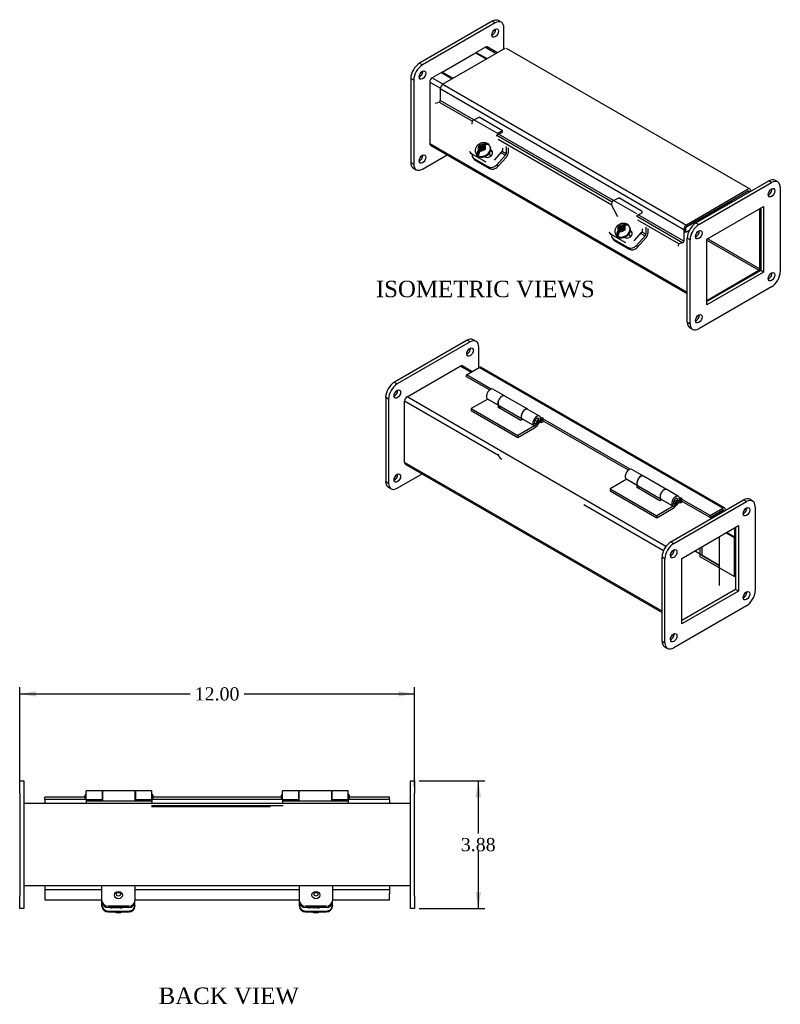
# Model space of a CAD drawing. Header units: inches. Extents: x 2.4 to 76.8, y 4.3 to 51.3.
# Tile 4 of 4: x 53.6 to 76.8, y 21.4 to 51.3. Entities that reach past the tile are written whole.
import ezdxf
from ezdxf.enums import TextEntityAlignment as Align

# ---------------------------------------------------------------- set-up
doc = ezdxf.new("R2010")
doc.units = ezdxf.units.IN
doc.header["$MEASUREMENT"] = 0
for name, color, linetype in [('COM40176', 7, 'CONTINUOUS'), ('COM49072', 7, 'CONTINUOUS'), ('COM49079', 7, 'CONTINUOUS'), ('COM50001', 7, 'CONTINUOUS'), ('COM52631', 7, 'CONTINUOUS'), ('COM71024', 7, 'CONTINUOUS'), ('DEFAULT', 7, 'CONTINUOUS'), ('GSK11095', 7, 'CONTINUOUS'), ('HNG11000', 7, 'CONTINUOUS'), ('QLB30098', 7, 'CONTINUOUS'), ('SCS19419', 7, 'CONTINUOUS')]:
    doc.layers.add(name, color=color, linetype=linetype)
doc.styles.add('SEACAD_TIMES_NEW_ROMAN', font='times.ttf')

# ---------------------------------------------------------------- blocks, each defined once
blk = doc.blocks.new('GDIMGGROUP2')
at = {"layer": 'DEFAULT', "linetype": 'Continuous'}
for points in [[(54.147, 30.864), (53.647, 30.781), (54.147, 30.697)], [(65.147, 30.864), (65.147, 30.697), (65.647, 30.781)]]:
    blk.add_hatch(color=136, dxfattribs=at).paths.add_polyline_path(points)
at = {"layer": 'DEFAULT', "color": 136, "linetype": 'Continuous'}
for p, q in [((53.647, 27.968), (53.647, 30.981)), ((65.647, 27.967), (65.647, 30.981)), ((53.647, 30.781), (58.824, 30.781)), ((60.469, 30.781), (65.647, 30.781))]:
    blk.add_line(p, q, dxfattribs=at)
at = {"layer": 'DEFAULT', "color": 136, "linetype": 'Continuous', "style": 'SEACAD_TIMES_NEW_ROMAN'}
blk.add_text('12.00', height=0.4, dxfattribs=at).set_placement((58.964, 30.981), align=Align.TOP_LEFT)
blk = doc.blocks.new('GDIMGGROUP3')
at = {"layer": 'DEFAULT', "linetype": 'Continuous'}
for points in [[(67.663, 27.642), (67.579, 28.142), (67.496, 27.642)], [(67.663, 24.767), (67.496, 24.767), (67.579, 24.267)]]:
    blk.add_hatch(color=136, dxfattribs=at).paths.add_polyline_path(points)
at = {"layer": 'DEFAULT', "color": 136, "linetype": 'Continuous'}
for p, q in [((65.784, 28.142), (67.779, 28.142)), ((67.579, 28.142), (67.579, 26.545)), ((67.579, 26.005), (67.579, 24.267)), ((65.784, 24.267), (67.779, 24.267))]:
    blk.add_line(p, q, dxfattribs=at)
at = {"layer": 'DEFAULT', "color": 136, "linetype": 'Continuous', "style": 'SEACAD_TIMES_NEW_ROMAN'}
blk.add_text('3.88', height=0.4, dxfattribs=at).set_placement((67.049, 26.405), align=Align.TOP_LEFT)

msp = doc.modelspace()

# ---------------------------------------------------------------- linework, layer by layer
at = {"layer": 'COM40176', "color": 7, "linetype": 'Continuous'}
for p, q in [((67.448, 48.214), (67.607, 48.29)), ((68.155, 47.806), (67.448, 48.214)), ((68.315, 47.882), (67.607, 48.29)), ((68.155, 47.806), (68.315, 47.882)), ((68.311, 47.834), (68.315, 47.882)), ((68.152, 47.758), (68.311, 47.834)), ((67.311, 47.264), (67.328, 47.232)), ((67.988, 47.254), (67.953, 47.274)), ((67.971, 47.286), (67.957, 47.294)), ((67.988, 47.254), (67.971, 47.286)), ((67.357, 47.217), (67.374, 47.185)), ((67.815, 46.93), (67.374, 47.185)), ((67.773, 47.096), (67.791, 47.085)), ((68.068, 46.988), (68.293, 47.239)), ((71.691, 45.765), (71.85, 45.841)), ((72.398, 45.357), (71.691, 45.765)), ((72.557, 45.433), (71.85, 45.841)), ((71.822, 45.267), (71.63, 45.63)), ((72.394, 45.308), (72.554, 45.384)), ((72.554, 45.384), (72.557, 45.433)), ((71.553, 44.815), (71.57, 44.782)), ((71.599, 44.768), (71.616, 44.735)), ((72.058, 44.481), (71.616, 44.735)), ((72.015, 44.647), (72.034, 44.636)), ((72.231, 44.804), (72.196, 44.825)), ((72.214, 44.837), (72.2, 44.845)), ((72.231, 44.804), (72.214, 44.837)), ((72.311, 44.538), (72.536, 44.789)), ((56.147, 24.356), (56.147, 24.462)), ((56.147, 24.332), (56.147, 24.356)), ((56.724, 24.285), (56.443, 24.285)), ((57.147, 24.356), (57.147, 24.462)), ((57.147, 24.356), (57.147, 24.332)), ((62.147, 24.356), (62.147, 24.462)), ((62.147, 24.332), (62.147, 24.356)), ((62.724, 24.285), (62.443, 24.285)), ((63.147, 24.356), (63.147, 24.462)), ((63.147, 24.356), (63.147, 24.332)), ((56.335, 24.186), (56.959, 24.186)), ((56.335, 24.162), (56.959, 24.162)), ((62.335, 24.186), (62.959, 24.186)), ((62.335, 24.162), (62.959, 24.162))]:
    msp.add_line(p, q, dxfattribs=at)
for centre, major_axis, ratio, start_param, end_param in [((67.443, 48.141), (-0.043, -0.0745), 0.57735, 3.839724, 5.934119), ((68.15, 47.733), (-0.0145, -0.0251), 0.57735, 3.839724, 5.934119), ((67.881, 47.186), (-0.124, -0.065), 0.767256, 0.450514, 3.592107), ((67.898, 47.153), (-0.124, -0.065), 0.767256, 3.311973, 3.592107), ((68.268, 47.288), (-0.043, -0.0745), 0.57735, 1.22173, 2.792527), ((67.494, 47.319), (0.166, 0.088), 0.767256, 3.141593, 3.592107), ((71.686, 45.692), (-0.043, -0.0745), 0.57735, 3.839724, 5.934119), ((72.51, 44.838), (-0.043, -0.0745), 0.57735, 1.22173, 2.792527), ((71.737, 44.87), (0.166, 0.088), 0.767256, 3.141593, 3.592107), ((72.124, 44.736), (-0.124, -0.065), 0.767256, 0.450514, 3.592107), ((72.141, 44.704), (-0.124, -0.065), 0.767256, 3.311973, 3.592107), ((56.335, 24.356), (-0.188, 0), 0.906308, 0, 1.570796), ((56.335, 24.332), (0.188, 0), 0.906308, 3.141593, 4.712389), ((56.443, 24.413), (0.141, 0), 0.906308, 4.393647, 4.712389), ((56.724, 24.413), (-0.141, 0), 0.906308, 1.570796, 1.889538), ((56.959, 24.356), (-0.188, 0), 0.906308, 1.570796, 3.141593), ((56.959, 24.332), (0.188, 0), 0.906308, 4.712389, 6.283185), ((62.335, 24.356), (-0.188, 0), 0.906308, 0, 1.570796), ((62.335, 24.332), (0.188, 0), 0.906308, 3.141593, 4.712389), ((62.443, 24.413), (0.141, 0), 0.906308, 4.393647, 4.712389), ((62.724, 24.413), (-0.141, 0), 0.906308, 1.570796, 1.889538), ((62.959, 24.356), (-0.188, 0), 0.906308, 1.570796, 3.141593), ((62.959, 24.332), (0.188, 0), 0.906308, 4.712389, 6.283185)]:
    msp.add_ellipse(centre, major_axis=major_axis, ratio=ratio, start_param=start_param, end_param=end_param, dxfattribs=at)
at = {"layer": 'COM49072', "color": 7, "linetype": 'Continuous'}
for p, q in [((67.797, 50.422), (67.519, 50.262)), ((67.519, 50.262), (67.851, 50.071)), ((67.519, 50.236), (67.519, 50.262)), ((67.797, 50.422), (68.128, 50.231)), ((68.16, 50.249), (67.851, 50.428)), ((66.459, 49.65), (66.182, 49.49)), ((66.459, 49.65), (66.79, 49.458)), ((66.105, 49.357), (66.105, 47.493)), ((66.105, 49.357), (66.427, 49.172)), ((66.182, 49.49), (66.513, 49.298)), ((66.105, 47.493), (73.928, 42.976)), ((66.128, 47.443), (73.928, 42.94)), ((76.131, 43.687), (76.131, 45.512)), ((73.946, 44.831), (73.971, 44.816)), ((74.184, 44.693), (74.214, 44.676)), ((74.261, 44.825), (74.29, 44.808)), ((74.525, 44.555), (76.105, 43.643)), ((74.55, 44.599), (76.131, 43.687)), ((74.525, 42.73), (76.105, 43.643)), ((65.417, 39.802), (67.032, 40.734)), ((67.353, 40.549), (67.032, 40.734)), ((67.385, 40.567), (67.086, 40.74)), ((73.283, 35.26), (65.417, 39.802)), ((65.341, 37.805), (65.341, 39.67)), ((68.192, 38.024), (65.341, 39.67)), ((73.164, 33.288), (65.341, 37.805)), ((65.363, 37.755), (73.164, 33.252)), ((73.207, 35.128), (70.79, 36.523)), ((74.855, 36.218), (74.806, 36.246)), ((75.366, 35.544), (75.124, 35.684)), ((75.366, 35.824), (75.366, 35.544)), ((75.366, 35.544), (75.395, 35.561)), ((73.45, 34.988), (73.42, 35.005)), ((73.526, 35.12), (73.496, 35.137)), ((75.395, 34.361), (75.395, 34.361)), ((65.522, 27.455), (53.772, 27.455)), ((65.522, 24.955), (53.772, 24.955))]:
    msp.add_line(p, q, dxfattribs=at)
for centre, major_axis, start_param, end_param in [((67.797, 50.334), (-0.054, -0.0935), 3.141593, 3.926991), ((66.182, 49.402), (0.054, 0.0935), 0.785398, 2.356194), ((66.182, 47.537), (0.054, 0.0935), 2.356194, 3.141593), ((76.105, 43.672), (-0.018, -0.0312), 0.785398, 2.356194), ((67.032, 40.646), (-0.054, -0.0935), 3.141593, 3.926991), ((65.417, 39.714), (-0.054, -0.0935), 3.926991, 5.497787), ((65.417, 37.849), (0.054, 0.0935), 2.356194, 3.141593)]:
    msp.add_ellipse(centre, major_axis=major_axis, ratio=0.57735, start_param=start_param, end_param=end_param, dxfattribs=at)
at = {"layer": 'COM49079', "color": 7, "linetype": 'Continuous'}
for p, q in [((68.382, 50.377), (66.502, 49.292)), ((75.838, 46.109), (68.436, 50.383)), ((66.426, 49.16), (66.426, 48.801)), ((66.426, 49.16), (73.828, 44.886)), ((66.502, 49.292), (73.904, 45.018)), ((66.271, 48.718), (66.394, 48.754)), ((66.394, 48.754), (67.403, 48.171)), ((67.445, 48.213), (66.426, 48.801)), ((68.139, 47.747), (71.646, 45.722)), ((71.635, 45.622), (68.183, 47.615)), ((71.687, 45.763), (68.196, 47.779)), ((75.784, 46.104), (73.904, 45.018)), ((75.784, 46.045), (73.904, 44.96)), ((75.784, 46.045), (75.81, 46.03)), ((75.861, 46.045), (75.861, 46.06)), ((75.81, 46.016), (75.81, 46.03)), ((72.382, 45.297), (73.796, 44.48)), ((73.673, 44.445), (72.425, 45.165)), ((73.828, 44.527), (72.438, 45.329)), ((73.828, 44.886), (73.828, 44.527)), ((73.879, 44.916), (73.879, 44.792)), ((73.661, 44.381), (73.673, 44.445)), ((73.796, 44.48), (73.673, 44.445)), ((67.22, 40.472), (67.607, 40.696)), ((75.009, 36.422), (67.607, 40.696)), ((75.063, 36.428), (67.661, 40.701)), ((67.22, 40.413), (67.22, 40.472)), ((67.973, 40.037), (67.22, 40.472)), ((67.92, 40.009), (67.22, 40.413)), ((69.497, 39.158), (69.471, 39.172)), ((69.497, 39.099), (69.473, 39.112)), ((69.497, 39.158), (69.497, 39.099)), ((69.539, 39.074), (69.539, 39.133)), ((72.193, 37.601), (69.539, 39.133)), ((72.14, 37.573), (69.539, 39.074)), ((73.717, 36.721), (73.691, 36.736)), ((73.717, 36.662), (73.693, 36.676)), ((73.717, 36.721), (73.717, 36.662)), ((74.622, 36.199), (73.759, 36.697)), ((73.759, 36.638), (73.759, 36.697)), ((74.622, 36.14), (73.759, 36.638)), ((74.622, 36.199), (75.009, 36.422)), ((74.622, 36.14), (75.009, 36.364)), ((74.622, 36.14), (74.622, 36.199)), ((75.035, 36.349), (75.035, 36.322)), ((75.086, 36.378), (75.086, 36.351)), ((54.413, 27.571), (54.413, 27.643)), ((55.633, 27.643), (54.413, 27.643)), ((55.633, 27.571), (54.413, 27.571)), ((55.638, 27.643), (55.633, 27.643)), ((55.633, 27.643), (55.633, 27.571)), ((55.663, 27.571), (55.633, 27.571)), ((57.693, 27.571), (57.663, 27.571)), ((57.693, 27.643), (57.688, 27.643)), ((57.693, 27.571), (57.693, 27.643)), ((61.601, 27.643), (57.693, 27.643)), ((61.601, 27.571), (57.693, 27.571)), ((61.606, 27.643), (61.601, 27.643)), ((61.601, 27.643), (61.601, 27.571)), ((61.631, 27.571), (61.601, 27.571)), ((63.661, 27.571), (63.631, 27.571)), ((63.661, 27.643), (63.656, 27.643)), ((64.881, 27.643), (63.661, 27.643)), ((63.661, 27.571), (63.661, 27.643)), ((64.881, 27.571), (63.661, 27.571)), ((64.881, 27.571), (64.881, 27.643)), ((54.413, 24.84), (56.147, 24.84)), ((54.413, 24.84), (54.413, 24.706)), ((57.147, 24.84), (62.147, 24.84)), ((63.147, 24.84), (64.881, 24.84)), ((64.881, 24.84), (64.881, 24.706)), ((54.413, 24.706), (54.413, 24.532)), ((54.413, 24.532), (56.147, 24.532)), ((57.147, 24.532), (62.147, 24.532)), ((63.147, 24.532), (64.881, 24.532)), ((64.881, 24.532), (64.881, 24.706))]:
    msp.add_line(p, q, dxfattribs=at)
for centre, major_axis, start_param, end_param in [((66.502, 49.204), (0.054, 0.0935), 0.785398, 2.356194), ((66.4, 48.786), (0.018, 0.0312), 3.682645, 5.497787), ((75.784, 46.016), (-0.018, -0.0312), 2.356194, 3.926991), ((75.784, 46.016), (-0.054, -0.0935), 2.356194, 3.141593), ((73.904, 44.93), (0.054, 0.0935), 0.785398, 2.356194), ((73.904, 44.93), (0.018, 0.0312), 0.785398, 2.356194), ((73.802, 44.512), (0.018, 0.0312), 3.682645, 5.497787), ((67.607, 40.608), (-0.054, -0.0935), 3.141593, 3.926991), ((69.518, 39.145), (-0.03, 0), 2.356194, 5.497787), ((69.518, 39.087), (-0.03, 0), 3.926991, 5.497787), ((73.738, 36.709), (-0.03, 0), 2.356194, 5.497787), ((73.738, 36.65), (-0.03, 0), 3.926991, 5.497787), ((75.009, 36.334), (-0.054, -0.0935), 2.356194, 3.926991), ((75.009, 36.334), (-0.018, -0.0312), 2.356194, 3.926991)]:
    msp.add_ellipse(centre, major_axis=major_axis, ratio=0.57735, start_param=start_param, end_param=end_param, dxfattribs=at)
at = {"layer": 'COM50001', "color": 7, "linetype": 'Continuous'}
for p, q in [((66.481, 49.663), (67.497, 50.249)), ((67.497, 50.249), (67.829, 50.058)), ((66.813, 49.471), (66.481, 49.663)), ((66.481, 49.663), (66.481, 49.637)), ((75.366, 35.518), (75.101, 35.671)), ((75.395, 35.535), (75.366, 35.518)), ((75.366, 34.345), (75.366, 35.518)), ((75.395, 35.56), (75.395, 35.56)), ((74.306, 35.211), (74.306, 34.957)), ((74.306, 34.957), (75.366, 34.345)), ((75.395, 34.362), (75.366, 34.345))]:
    msp.add_line(p, q, dxfattribs=at)
at = {"layer": 'COM52631', "color": 7, "linetype": 'Continuous'}
for p, q in [((68.424, 47.185), (68.305, 47.254)), ((68.424, 47.404), (68.424, 47.185)), ((68.492, 47.365), (68.492, 47.224)), ((67.403, 47.09), (67.431, 47.036)), ((67.448, 47.043), (67.89, 46.788)), ((67.448, 47.043), (67.477, 46.989)), ((67.477, 46.989), (67.918, 46.734)), ((68.143, 46.846), (68.405, 47.138)), ((68.171, 46.792), (68.433, 47.084)), ((68.272, 47.215), (68.405, 47.138)), ((67.89, 46.788), (67.918, 46.734)), ((68.143, 46.846), (68.171, 46.792)), ((72.667, 44.954), (72.667, 44.736)), ((72.734, 44.916), (72.734, 44.774)), ((71.645, 44.64), (71.674, 44.587)), ((71.691, 44.594), (72.132, 44.339)), ((71.691, 44.594), (71.719, 44.54)), ((72.386, 44.397), (72.648, 44.689)), ((72.414, 44.343), (72.676, 44.635)), ((72.514, 44.766), (72.648, 44.689)), ((72.667, 44.736), (72.548, 44.805)), ((71.719, 44.54), (72.161, 44.285)), ((72.132, 44.339), (72.161, 44.285)), ((72.386, 44.397), (72.414, 44.343)), ((56.147, 24.873), (56.147, 24.955)), ((56.147, 24.502), (56.147, 24.873)), ((57.147, 24.955), (57.147, 24.873)), ((57.147, 24.873), (57.147, 24.502)), ((62.147, 24.873), (62.147, 24.955)), ((62.147, 24.502), (62.147, 24.873)), ((63.147, 24.955), (63.147, 24.873)), ((63.147, 24.873), (63.147, 24.502)), ((56.147, 24.462), (56.147, 24.502)), ((56.959, 24.332), (56.335, 24.332)), ((56.959, 24.292), (56.335, 24.292)), ((57.147, 24.462), (57.147, 24.502)), ((62.147, 24.462), (62.147, 24.502)), ((62.959, 24.332), (62.335, 24.332)), ((62.959, 24.292), (62.335, 24.292)), ((63.147, 24.462), (63.147, 24.502))]:
    msp.add_line(p, q, dxfattribs=at)
for centre, major_axis, ratio, start_param, end_param in [((67.569, 47.178), (0.166, 0.088), 0.767256, 2.563482, 3.592107), ((67.597, 47.124), (0.166, 0.088), 0.767256, 3.141593, 3.592107), ((68.391, 47.165), (-0.024, -0.0416), 0.57735, 1.22173, 2.356194), ((68.391, 47.165), (-0.071, -0.124), 0.57735, 1.22173, 2.356194), ((68.01, 46.923), (-0.166, -0.088), 0.767256, 0.450514, 2.021311), ((68.038, 46.869), (-0.166, -0.088), 0.767256, 0.450514, 2.021311), ((71.811, 44.728), (0.166, 0.088), 0.767256, 2.563482, 3.592107), ((71.84, 44.674), (0.166, 0.088), 0.767256, 3.141593, 3.592107), ((72.633, 44.716), (-0.024, -0.0416), 0.57735, 1.22173, 2.356194), ((72.633, 44.716), (-0.072, -0.124), 0.57735, 1.22173, 2.356194), ((72.253, 44.473), (-0.166, -0.088), 0.767256, 0.450514, 2.021311), ((72.281, 44.419), (-0.166, -0.088), 0.767256, 0.450514, 2.021311), ((56.335, 24.502), (0.188, 0), 0.906308, 3.141593, 4.712389), ((56.335, 24.462), (0.188, 0), 0.906308, 3.141593, 4.712389), ((56.959, 24.502), (0.188, 0), 0.906308, 4.712389, 6.283185), ((56.959, 24.462), (0.188, 0), 0.906308, 4.712389, 6.283185), ((62.335, 24.502), (0.188, 0), 0.906308, 3.141593, 4.712389), ((62.335, 24.462), (0.188, 0), 0.906308, 3.141593, 4.712389), ((62.959, 24.502), (0.188, 0), 0.906308, 4.712389, 6.283185), ((62.959, 24.462), (0.188, 0), 0.906308, 4.712389, 6.283185)]:
    msp.add_ellipse(centre, major_axis=major_axis, ratio=ratio, start_param=start_param, end_param=end_param, dxfattribs=at)
at = {"layer": 'COM71024', "color": 7, "linetype": 'Continuous'}
for p, q in [((68.005, 51.206), (65.795, 49.931)), ((68.094, 51.155), (65.884, 49.88)), ((68.094, 51.155), (68.005, 51.206)), ((68.281, 51.174), (68.193, 51.225)), ((68.359, 50.364), (68.359, 51.002)), ((67.519, 50.237), (67.519, 50.237)), ((67.85, 50.428), (67.85, 50.428)), ((67.85, 50.428), (67.85, 50.428)), ((65.795, 49.931), (65.884, 49.88)), ((66.481, 49.637), (66.481, 49.637)), ((65.53, 49.471), (65.53, 46.92)), ((65.619, 49.42), (65.53, 49.471)), ((65.619, 49.42), (65.619, 46.869)), ((66.128, 49.433), (66.127, 49.433)), ((66.127, 49.433), (66.127, 49.432)), ((66.127, 47.443), (66.127, 47.443)), ((66.127, 47.443), (66.127, 47.443)), ((65.884, 46.716), (66.636, 47.15)), ((65.53, 46.92), (65.619, 46.869)), ((65.608, 46.748), (65.696, 46.697)), ((74.193, 45.082), (76.403, 46.358)), ((76.491, 46.307), (76.403, 46.358)), ((76.679, 46.326), (76.59, 46.377)), ((74.281, 45.031), (76.491, 46.307)), ((76.756, 46.154), (76.756, 43.602)), ((74.525, 44.585), (76.248, 45.58)), ((76.16, 45.528), (76.16, 43.641)), ((76.248, 45.58), (76.248, 43.59)), ((74.193, 45.082), (74.281, 45.031)), ((73.928, 42.071), (73.928, 44.623)), ((74.016, 44.572), (73.928, 44.623)), ((74.016, 42.02), (74.016, 44.572)), ((74.525, 42.595), (74.525, 44.585)), ((76.16, 43.641), (74.525, 42.697)), ((76.248, 43.59), (74.525, 42.595)), ((76.248, 43.59), (76.16, 43.641)), ((76.491, 43.143), (74.281, 41.867)), ((73.928, 42.071), (74.016, 42.02)), ((74.006, 41.9), (74.094, 41.849)), ((67.241, 41.519), (65.031, 40.243)), ((67.329, 41.467), (65.12, 40.192)), ((67.329, 41.467), (67.241, 41.519)), ((67.517, 41.486), (67.428, 41.537)), ((67.594, 40.689), (67.594, 41.314)), ((67.086, 40.74), (67.086, 40.74)), ((67.086, 40.74), (67.086, 40.74)), ((65.031, 40.243), (65.12, 40.192)), ((64.766, 39.783), (64.766, 37.232)), ((64.854, 39.732), (64.766, 39.783)), ((64.854, 39.732), (64.854, 37.181)), ((65.364, 39.746), (65.363, 39.745)), ((65.363, 39.745), (65.363, 39.744)), ((65.363, 37.755), (65.363, 37.755)), ((65.363, 37.755), (65.363, 37.755)), ((65.12, 37.028), (65.871, 37.462)), ((64.766, 37.232), (64.854, 37.181)), ((64.844, 37.06), (64.932, 37.009)), ((73.429, 35.394), (75.639, 36.67)), ((73.517, 35.343), (75.727, 36.619)), ((75.727, 36.619), (75.639, 36.67)), ((75.914, 36.638), (75.826, 36.689)), ((75.992, 36.466), (75.992, 33.914)), ((73.76, 34.897), (75.484, 35.892)), ((75.484, 35.892), (75.484, 33.902)), ((75.395, 35.841), (75.395, 33.953)), ((73.429, 35.394), (73.517, 35.343)), ((73.164, 32.384), (73.164, 34.935)), ((73.252, 34.884), (73.164, 34.935)), ((73.252, 32.333), (73.252, 34.884)), ((73.76, 32.907), (73.76, 34.897)), ((75.395, 33.953), (73.76, 33.009)), ((75.484, 33.902), (73.76, 32.907)), ((75.484, 33.902), (75.395, 33.953)), ((75.727, 33.455), (73.517, 32.179)), ((73.164, 32.384), (73.252, 32.333)), ((73.241, 32.212), (73.33, 32.161)), ((53.647, 27.768), (53.647, 28.143)), ((53.647, 28.143), (53.772, 28.143)), ((53.772, 28.143), (53.772, 27.768)), ((65.522, 27.767), (65.522, 28.142)), ((65.522, 28.142), (65.647, 28.142)), ((65.647, 28.142), (65.647, 27.767)), ((53.647, 27.768), (53.647, 24.643)), ((53.772, 27.768), (53.772, 24.643)), ((65.522, 24.642), (65.522, 27.767)), ((65.647, 24.642), (65.647, 27.767)), ((53.647, 24.268), (53.647, 24.643)), ((53.772, 24.643), (53.772, 24.268)), ((65.522, 24.267), (65.522, 24.642)), ((65.647, 24.642), (65.647, 24.267)), ((53.772, 24.268), (53.647, 24.268)), ((65.647, 24.267), (65.522, 24.267))]:
    msp.add_line(p, q, dxfattribs=at)
for centre, major_axis, start_param, end_param in [((68.005, 50.9), (-0.188, -0.325), 3.141593, 3.926991), ((68.094, 50.849), (-0.187, -0.325), 2.356194, 3.926991), ((68.005, 50.9), (-0.07, -0.122), 0.680393, 2.4612), ((65.795, 49.624), (-0.187, -0.325), 3.926991, 5.497787), ((65.884, 49.573), (0.188, 0.325), 0.785398, 2.356194), ((65.795, 49.624), (-0.07, -0.122), 0.680393, 2.4612), ((65.795, 47.073), (-0.07, -0.122), 0.680393, 2.4612), ((65.795, 47.073), (0.188, 0.325), 2.356194, 3.141593), ((65.884, 47.022), (0.188, 0.325), 2.356194, 3.926991), ((76.403, 46.052), (-0.188, -0.325), 3.141593, 3.926991), ((76.491, 46.001), (-0.188, -0.325), 2.356194, 3.926991), ((76.403, 46.052), (0.07, 0.122), 3.821986, 5.602792), ((74.193, 44.776), (-0.187, -0.325), 3.926991, 5.497787), ((74.281, 44.725), (0.187, 0.325), 0.785398, 2.356194), ((74.193, 44.776), (0.07, 0.122), 3.821986, 5.602792), ((76.403, 43.5), (0.07, 0.122), 3.821986, 5.602792), ((76.491, 43.449), (-0.188, -0.325), 0.785398, 2.356194), ((74.193, 42.225), (0.07, 0.122), 3.821986, 5.602792), ((74.193, 42.225), (0.187, 0.325), 2.356194, 3.141593), ((74.281, 42.174), (0.187, 0.325), 2.356194, 3.926991), ((67.241, 41.212), (-0.188, -0.325), 3.141593, 3.926991), ((67.241, 41.212), (0.07, 0.122), 3.821986, 5.602792), ((67.329, 41.161), (-0.188, -0.325), 2.356194, 3.926991), ((65.031, 39.937), (-0.188, -0.325), 3.926991, 5.497787), ((65.12, 39.886), (0.187, 0.325), 0.785398, 2.356194), ((65.031, 39.937), (0.07, 0.122), 3.821986, 5.602792), ((65.031, 37.385), (0.07, 0.122), 3.821986, 5.602792), ((65.031, 37.385), (0.188, 0.325), 2.356194, 3.141593), ((65.12, 37.334), (0.188, 0.325), 2.356194, 3.926991), ((75.639, 36.364), (-0.188, -0.325), 3.141593, 3.926991), ((75.727, 36.313), (-0.187, -0.325), 2.356194, 3.926991), ((75.639, 36.364), (-0.07, -0.122), 0.680393, 2.4612), ((73.429, 35.088), (-0.187, -0.325), 3.926991, 5.497787), ((73.517, 35.037), (0.187, 0.325), 0.785398, 2.356194), ((73.429, 35.088), (-0.07, -0.122), 0.680393, 2.4612), ((75.639, 33.812), (-0.07, -0.122), 0.680393, 2.4612), ((75.727, 33.761), (-0.188, -0.325), 0.785398, 2.356194), ((73.429, 32.537), (-0.07, -0.122), 0.680393, 2.4612), ((73.429, 32.537), (0.188, 0.325), 2.356194, 3.141593), ((73.517, 32.486), (0.187, 0.325), 2.356194, 3.926991)]:
    msp.add_ellipse(centre, major_axis=major_axis, ratio=0.57735, start_param=start_param, end_param=end_param, dxfattribs=at)
for centre, major_axis in [((68.094, 50.849), (-0.07, -0.122)), ((65.884, 49.573), (-0.07, -0.122)), ((65.884, 47.022), (-0.07, -0.122)), ((76.491, 46.001), (0.07, 0.122)), ((74.281, 44.725), (0.07, 0.122)), ((76.491, 43.449), (0.07, 0.122)), ((74.281, 42.174), (0.07, 0.122)), ((67.329, 41.161), (0.07, 0.122)), ((65.12, 39.886), (0.07, 0.122)), ((65.12, 37.334), (0.07, 0.122)), ((75.727, 36.313), (-0.07, -0.122)), ((73.517, 35.037), (-0.07, -0.122)), ((75.727, 33.761), (-0.07, -0.122)), ((73.517, 32.486), (-0.07, -0.122))]:
    msp.add_ellipse(centre, major_axis=major_axis, ratio=0.57735, dxfattribs=at)
at = {"layer": 'GSK11095', "color": 7, "linetype": 'Continuous'}
for p, q in [((75.279, 45.753), (74.409, 45.251)), ((75.279, 45.753), (75.279, 45.709)), ((73.879, 44.945), (74.409, 45.251)), ((74.409, 45.251), (74.409, 45.251)), ((74.409, 45.251), (74.409, 45.207)), ((74.409, 45.251), (74.409, 45.251)), ((73.879, 44.792), (73.879, 44.945)), ((73.99, 44.856), (73.879, 44.792)), ((73.879, 44.792), (73.879, 44.792)), ((73.879, 44.792), (73.879, 44.792)), ((75.009, 36.364), (74.902, 36.302)), ((74.902, 36.302), (74.902, 36.245)), ((74.902, 35.556), (74.902, 34.684)), ((74.902, 34.684), (74.147, 35.12)), ((74.306, 35.182), (74.28, 35.197)), ((74.372, 35.25), (74.372, 34.99)), ((74.372, 34.99), (74.902, 34.684)), ((74.902, 34.684), (74.902, 34.072)), ((74.902, 34.684), (74.902, 34.684)), ((54.413, 27.571), (54.413, 27.571)), ((54.413, 27.571), (54.413, 27.455)), ((64.881, 27.571), (64.881, 27.455)), ((54.413, 24.955), (54.413, 24.84)), ((54.413, 24.84), (54.413, 24.84)), ((54.413, 24.84), (54.413, 24.84)), ((64.881, 24.955), (64.881, 24.84))]:
    msp.add_line(p, q, dxfattribs=at)
at = {"layer": 'HNG11000', "color": 7, "linetype": 'Continuous'}
for p, q in [((68.38, 39.828), (68.026, 40.032)), ((69.083, 39.422), (68.383, 39.826)), ((67.869, 39.735), (67.367, 39.445)), ((67.841, 39.755), (68.194, 39.55)), ((67.869, 39.735), (68.205, 39.54)), ((68.221, 39.53), (68.17, 39.5)), ((68.17, 39.5), (68.877, 39.092)), ((68.194, 39.55), (68.195, 39.552)), ((68.214, 39.534), (68.914, 39.13)), ((67.367, 39.445), (67.367, 39.384)), ((67.367, 39.445), (68.782, 38.628)), ((67.367, 39.384), (68.782, 38.567)), ((69.44, 39.216), (69.087, 39.42)), ((69.283, 38.918), (68.782, 38.628)), ((68.877, 39.092), (68.93, 39.122)), ((68.901, 39.142), (69.255, 38.938)), ((68.93, 39.122), (69.283, 38.918)), ((69.255, 38.938), (69.3, 38.997)), ((69.489, 39.009), (69.447, 39.033)), ((69.489, 39.07), (69.467, 39.083)), ((69.539, 39.099), (69.489, 39.07)), ((69.489, 39.07), (69.489, 39.009)), ((69.571, 39.056), (69.489, 39.009)), ((68.782, 38.567), (69.283, 38.857)), ((68.782, 38.628), (68.782, 38.567)), ((72.6, 37.392), (72.246, 37.596)), ((73.303, 36.986), (72.603, 37.39)), ((72.089, 37.298), (71.587, 37.008)), ((72.061, 37.318), (72.414, 37.114)), ((72.089, 37.298), (72.425, 37.104)), ((72.441, 37.093), (72.39, 37.064)), ((72.414, 37.114), (72.415, 37.115)), ((72.434, 37.097), (73.134, 36.693)), ((71.587, 37.008), (71.587, 36.947)), ((71.587, 37.008), (73.002, 36.192)), ((71.587, 36.947), (73.002, 36.131)), ((72.39, 37.064), (73.097, 36.655)), ((73.66, 36.779), (73.307, 36.984)), ((73.503, 36.482), (73.002, 36.192)), ((73.097, 36.655), (73.15, 36.686)), ((73.121, 36.706), (73.475, 36.502)), ((73.15, 36.686), (73.503, 36.482)), ((73.475, 36.502), (73.52, 36.56)), ((73.709, 36.572), (73.667, 36.596)), ((73.709, 36.633), (73.687, 36.646)), ((73.759, 36.662), (73.709, 36.633)), ((73.709, 36.633), (73.709, 36.572)), ((73.791, 36.62), (73.709, 36.572)), ((73.002, 36.131), (73.503, 36.42)), ((73.002, 36.192), (73.002, 36.131)), ((55.663, 27.575), (55.663, 27.833)), ((56.163, 27.833), (55.663, 27.833)), ((56.163, 27.575), (56.163, 27.833)), ((56.168, 27.53), (56.168, 27.833)), ((57.158, 27.833), (56.168, 27.833)), ((57.158, 27.53), (57.158, 27.833)), ((57.163, 27.833), (57.163, 27.575)), ((57.663, 27.833), (57.163, 27.833)), ((57.663, 27.575), (57.663, 27.833)), ((61.631, 27.575), (61.631, 27.833)), ((62.131, 27.833), (61.631, 27.833)), ((62.131, 27.575), (62.131, 27.833)), ((62.136, 27.53), (62.136, 27.833)), ((63.126, 27.833), (62.136, 27.833)), ((63.126, 27.53), (63.126, 27.833)), ((63.131, 27.833), (63.131, 27.575)), ((63.631, 27.833), (63.131, 27.833)), ((63.631, 27.575), (63.631, 27.833)), ((55.638, 27.624), (55.638, 27.704)), ((55.663, 27.575), (55.663, 27.53)), ((55.663, 27.575), (56.163, 27.575)), ((55.663, 27.53), (55.663, 27.455)), ((55.663, 27.53), (57.663, 27.53)), ((55.688, 27.574), (56.168, 27.574)), ((56.168, 27.754), (56.163, 27.754)), ((56.163, 27.574), (56.163, 27.53)), ((56.163, 27.571), (56.168, 27.571)), ((57.163, 27.754), (57.158, 27.754)), ((57.158, 27.574), (57.638, 27.574)), ((57.163, 27.571), (57.158, 27.571)), ((57.163, 27.575), (57.663, 27.575)), ((57.163, 27.53), (57.163, 27.574)), ((57.663, 27.575), (57.663, 27.53)), ((57.663, 27.53), (57.663, 27.455)), ((57.688, 27.704), (57.688, 27.624)), ((61.606, 27.624), (61.606, 27.704)), ((61.631, 27.575), (61.631, 27.53)), ((61.631, 27.575), (62.131, 27.575)), ((61.631, 27.53), (61.631, 27.455)), ((61.631, 27.53), (63.631, 27.53)), ((61.656, 27.574), (62.136, 27.574)), ((62.136, 27.754), (62.131, 27.754)), ((62.131, 27.574), (62.131, 27.53)), ((62.131, 27.571), (62.136, 27.571)), ((63.131, 27.754), (63.126, 27.754)), ((63.126, 27.574), (63.606, 27.574)), ((63.131, 27.571), (63.126, 27.571)), ((63.131, 27.575), (63.631, 27.575)), ((63.131, 27.53), (63.131, 27.574)), ((63.631, 27.575), (63.631, 27.53)), ((63.631, 27.53), (63.631, 27.455)), ((63.656, 27.704), (63.656, 27.624))]:
    msp.add_line(p, q, dxfattribs=at)
for centre, radius, start, end in [((69.35, 39.099), 0.0665, 357.2647, 54.661), ((73.57, 36.663), 0.0665, 357.2647, 54.661), ((55.688, 27.704), 0.05, 120, 180), ((55.688, 27.624), 0.05, 180, 240), ((55.688, 27.624), 0.05, 265.0428, 270), ((57.638, 27.624), 0.05, 270, 274.9572), ((57.638, 27.704), 0.05, 0, 60), ((57.638, 27.624), 0.05, 300, 0), ((61.656, 27.704), 0.05, 120, 180), ((61.656, 27.624), 0.05, 180, 240), ((61.656, 27.624), 0.05, 265.0428, 270), ((63.606, 27.624), 0.05, 270, 274.9572), ((63.606, 27.704), 0.05, 0, 60), ((63.606, 27.624), 0.05, 300, 0)]:
    msp.add_arc(centre, radius, start, end, dxfattribs=at)
for centre, major_axis, start_param, end_param in [((67.942, 39.886), (-0.084, -0.146), 3.141593, 6.059014), ((68.295, 39.682), (-0.084, -0.146), 3.12064, 6.059014), ((68.299, 39.68), (0.084, 0.146), 0, 3.141593), ((67.869, 39.934), (-0.122, -0.212), 0.785398, 0.80343), ((68.223, 39.73), (-0.16, -0.276), 0.785398, 0.995157), ((69.002, 39.274), (-0.084, -0.146), 3.141593, 6.059014), ((68.999, 39.276), (0.084, 0.146), -0.020953, 3.327333), ((69.356, 39.07), (-0.084, -0.146), 1.550479, 6.059014), ((68.93, 39.322), (-0.122, -0.212), 0.785398, 0.80343), ((69.356, 39.07), (-0.0469, -0.0812), 1.551176, 6.059014), ((69.283, 39.117), (-0.122, -0.212), 0.785398, 1.54262), ((69.283, 39.117), (-0.16, -0.276), 0.785398, 1.544273), ((72.162, 37.45), (-0.084, -0.146), 3.141593, 6.059014), ((72.515, 37.246), (-0.084, -0.146), 3.12064, 6.059014), ((72.519, 37.244), (0.084, 0.146), 0, 3.141593), ((72.089, 37.498), (-0.122, -0.212), 0.785398, 0.80343), ((72.443, 37.293), (-0.16, -0.276), 0.785398, 0.995157), ((73.222, 36.837), (-0.084, -0.146), 3.141593, 6.059014), ((73.219, 36.839), (0.084, 0.146), -0.020953, 3.327333), ((73.576, 36.633), (-0.084, -0.146), 1.550479, 6.059014), ((73.15, 36.885), (-0.122, -0.212), 0.785398, 0.80343), ((73.576, 36.633), (-0.0469, -0.0812), 1.551176, 6.059014), ((73.503, 36.681), (-0.122, -0.212), 0.785398, 1.54262), ((73.503, 36.681), (-0.16, -0.276), 0.785398, 1.544273)]:
    msp.add_ellipse(centre, major_axis=major_axis, ratio=0.57735, start_param=start_param, end_param=end_param, dxfattribs=at)
for centre in [(69.374, 39.059), (73.594, 36.623)]:
    msp.add_ellipse(centre, major_axis=(-0.02, -0.0346), ratio=0.57735, dxfattribs=at)
for points in [[(69.3, 38.999), (69.3, 38.998), (69.307, 38.995), (69.321, 38.993), (69.341, 38.994), (69.36, 39.001), (69.378, 39.013), (69.394, 39.03), (69.407, 39.052), (69.415, 39.075), (69.416, 39.089), (69.417, 39.096)], [(73.52, 36.562), (73.52, 36.562), (73.527, 36.559), (73.541, 36.556), (73.561, 36.558), (73.58, 36.565), (73.598, 36.577), (73.614, 36.594), (73.627, 36.616), (73.635, 36.639), (73.636, 36.653), (73.637, 36.66)]]:
    msp.add_open_spline(points, degree=3, knots=[0.0396212, 0.0396212, 0.0396212, 0.0396212, 0.0513149, 0.1644524, 0.2712429, 0.3793261, 0.4952976, 0.6222858, 0.7557298, 0.8950448, 1, 1, 1, 1], dxfattribs=at)
at = {"layer": 'QLB30098', "color": 7, "linetype": 'Continuous'}
for p, q in [((58.022, 27.383), (57.647, 27.383)), ((58.022, 27.353), (57.647, 27.353)), ((61.272, 27.383), (58.022, 27.383)), ((61.272, 27.353), (58.022, 27.353)), ((61.647, 27.383), (61.272, 27.383))]:
    msp.add_line(p, q, dxfattribs=at)
msp.add_ellipse((68.56, 38.063), major_axis=(0.375, 0), ratio=0.57735, start_param=3.141593, end_param=3.926991, dxfattribs=at)
at = {"layer": 'SCS19419', "color": 7, "linetype": 'Continuous'}
for p, q in [((67.537, 47.185), (67.642, 47.302)), ((67.652, 47.292), (67.543, 47.171)), ((67.575, 47.393), (67.582, 47.39)), ((67.582, 47.39), (67.621, 47.367)), ((67.623, 47.339), (67.588, 47.299)), ((67.643, 47.401), (67.615, 47.37)), ((67.626, 47.44), (67.62, 47.443)), ((67.643, 47.401), (67.62, 47.443)), ((67.621, 47.367), (67.641, 47.33)), ((67.623, 47.339), (67.621, 47.367)), ((67.642, 47.302), (67.623, 47.339)), ((67.666, 47.417), (67.626, 47.44)), ((67.638, 47.271), (67.672, 47.31)), ((67.673, 47.374), (67.641, 47.339)), ((67.641, 47.339), (67.676, 47.318)), ((67.641, 47.33), (67.642, 47.302)), ((67.69, 47.374), (67.643, 47.401)), ((67.676, 47.318), (67.644, 47.282)), ((67.644, 47.282), (67.646, 47.281)), ((67.665, 47.325), (67.686, 47.349)), ((67.666, 47.417), (67.7, 47.425)), ((67.686, 47.38), (67.666, 47.417)), ((67.706, 47.318), (67.672, 47.31)), ((67.708, 47.354), (67.673, 47.374)), ((67.686, 47.349), (67.673, 47.374)), ((67.68, 47.312), (67.676, 47.318)), ((67.719, 47.388), (67.686, 47.38)), ((67.686, 47.349), (67.722, 47.328)), ((67.735, 47.464), (67.7, 47.425)), ((67.7, 47.425), (67.719, 47.388)), ((67.706, 47.318), (67.744, 47.296)), ((67.74, 47.39), (67.708, 47.354)), ((67.722, 47.328), (67.708, 47.354)), ((67.719, 47.388), (67.825, 47.505)), ((67.722, 47.328), (67.753, 47.364)), ((67.838, 47.5), (67.729, 47.378)), ((67.75, 47.384), (67.74, 47.39)), ((67.751, 47.37), (67.74, 47.39)), ((67.744, 47.334), (67.76, 47.351)), ((67.774, 47.316), (67.744, 47.334)), ((67.757, 47.308), (67.744, 47.334)), ((67.744, 47.296), (67.752, 47.291)), ((67.749, 47.396), (67.784, 47.435)), ((67.749, 47.396), (67.751, 47.368)), ((67.789, 47.346), (67.751, 47.368)), ((67.751, 47.368), (67.77, 47.331)), ((67.757, 47.308), (67.764, 47.304)), ((67.78, 47.322), (67.772, 47.326)), ((67.797, 47.341), (67.789, 47.346)), ((67.942, 47.395), (67.933, 47.412)), ((67.509, 47.188), (67.518, 47.171)), ((67.579, 47.15), (67.587, 47.16)), ((67.96, 47.109), (67.915, 47.196)), ((71.78, 44.735), (71.885, 44.852)), ((71.818, 44.944), (71.824, 44.94)), ((71.824, 44.94), (71.864, 44.917)), ((71.866, 44.889), (71.83, 44.85)), ((71.885, 44.951), (71.858, 44.921)), ((71.869, 44.99), (71.863, 44.994)), ((71.885, 44.951), (71.863, 44.994)), ((71.864, 44.917), (71.883, 44.881)), ((71.866, 44.889), (71.864, 44.917)), ((71.885, 44.852), (71.866, 44.889)), ((71.909, 44.967), (71.869, 44.99)), ((71.88, 44.822), (71.915, 44.861)), ((71.883, 44.881), (71.885, 44.852)), ((71.916, 44.925), (71.884, 44.889)), ((71.884, 44.889), (71.919, 44.869)), ((71.932, 44.924), (71.885, 44.951)), ((71.919, 44.869), (71.887, 44.833)), ((71.907, 44.875), (71.929, 44.899)), ((71.909, 44.967), (71.943, 44.975)), ((71.928, 44.931), (71.909, 44.967)), ((71.949, 44.868), (71.915, 44.861)), ((71.951, 44.904), (71.916, 44.925)), ((71.929, 44.899), (71.916, 44.925)), ((71.922, 44.862), (71.919, 44.869)), ((71.962, 44.938), (71.928, 44.931)), ((71.929, 44.899), (71.964, 44.879)), ((71.978, 45.015), (71.943, 44.975)), ((71.943, 44.975), (71.962, 44.938)), ((71.949, 44.868), (71.987, 44.847)), ((71.983, 44.94), (71.951, 44.904)), ((71.964, 44.879), (71.951, 44.904)), ((71.962, 44.938), (72.067, 45.056)), ((71.964, 44.879), (71.996, 44.914)), ((72.081, 45.05), (71.972, 44.929)), ((71.993, 44.935), (71.983, 44.94)), ((71.994, 44.92), (71.983, 44.94)), ((71.986, 44.884), (72.002, 44.902)), ((72.017, 44.866), (71.986, 44.884)), ((72, 44.859), (71.986, 44.884)), ((71.992, 44.947), (72.027, 44.985)), ((71.992, 44.947), (71.994, 44.918)), ((72.031, 44.897), (71.994, 44.918)), ((71.994, 44.918), (72.013, 44.882)), ((72, 44.859), (72.006, 44.855)), ((72.022, 44.872), (72.015, 44.877)), ((72.04, 44.892), (72.031, 44.897)), ((72.185, 44.945), (72.176, 44.962)), ((71.751, 44.739), (71.76, 44.722)), ((71.895, 44.843), (71.786, 44.721)), ((71.822, 44.701), (71.83, 44.71)), ((71.887, 44.833), (71.889, 44.832)), ((71.987, 44.847), (71.995, 44.842)), ((72.203, 44.66), (72.157, 44.747))]:
    msp.add_line(p, q, dxfattribs=at)
for centre, radius, start, end in [((67.728, 47.169), 0.192, 137.2228, 175.3731), ((70.401, 44.906), 3.764, 137.621, 138.6442), ((67.782, 47.139), 0.196, 137.5162, 174.9628), ((69.737, 45.557), 2.635, 137.402, 138.8633), ((67.769, 47.346), 0.169, 65.6048, 70.669), ((67.771, 47.331), 0.18, 26.2641, 65.729), ((67.556, 47.184), 0.0184, 179.6714, 228.8133), ((71.971, 44.72), 0.192, 137.2228, 175.3731), ((74.643, 42.457), 3.764, 137.621, 138.6442), ((73.98, 43.108), 2.635, 137.402, 138.8633), ((72.011, 44.896), 0.169, 65.6048, 70.669), ((72.014, 44.882), 0.18, 26.2641, 65.729), ((71.798, 44.735), 0.0184, 179.6714, 228.8133), ((72.025, 44.69), 0.196, 137.5162, 174.9628), ((56.639, 24.369), 0.232, 199.4893, 200.3454), ((62.639, 24.369), 0.232, 199.4893, 200.3454), ((56.639, 24.369), 0.232, 243.798, 263.2916), ((56.624, 24.208), 0.0702, 259.9067, 267.1002), ((56.667, 24.21), 0.0719, 272.304, 279.3775), ((56.655, 24.369), 0.232, 275.9621, 295.9707), ((62.639, 24.369), 0.232, 243.798, 263.2916), ((62.624, 24.208), 0.0702, 259.9067, 267.1002), ((62.667, 24.21), 0.0719, 272.304, 279.3775), ((62.655, 24.369), 0.232, 275.9621, 295.9707)]:
    msp.add_arc(centre, radius, start, end, dxfattribs=at)
for centre, major_axis, ratio, start_param, end_param in [((67.721, 47.3), (-0.212, -0.112), 0.767256, 0.00587, 3.138959), ((67.73, 47.283), (0.212, 0.112), 0.767256, 3.141593, 6.283185), ((67.685, 47.368), (0.106, 0.056), 0.767256, 2.317279, 3.308665), ((67.685, 47.368), (0.106, 0.056), 0.767256, 0.733956, 1.725342), ((67.685, 47.368), (-0.106, -0.056), 0.767256, 0.759058, 1.725342), ((67.665, 47.316), (-0.0261, 0.0234), 0.279258, 0.645091, 0.934843), ((67.649, 47.298), (0.00745, -0.00667), 0.279258, 3.786684, 5.35748), ((67.71, 47.366), (-0.0261, 0.0234), 0.279258, 0.645091, 0.934843), ((67.726, 47.384), (-0.00745, 0.00667), 0.279258, 0.645091, 2.215887), ((67.746, 47.345), (0.0261, -0.0234), 0.279258, 0.355339, 0.645091), ((67.685, 47.368), (-0.106, -0.056), 0.767256, 2.317279, 3.283563), ((67.708, 47.325), (0.205, 0.108), 0.767256, 0.335922, 0.552573), ((67.708, 47.325), (-0.205, -0.108), 0.767256, 0.348456, 0.565106), ((71.964, 44.85), (-0.212, -0.112), 0.767256, 0.00587, 3.138959), ((71.973, 44.833), (0.212, 0.112), 0.767256, 3.141593, 6.283185), ((71.928, 44.919), (0.106, 0.056), 0.767256, 2.317279, 3.308665), ((71.928, 44.919), (0.106, 0.056), 0.767256, 0.733956, 1.725342), ((71.908, 44.866), (-0.0261, 0.0234), 0.279258, 0.645091, 0.934843), ((71.892, 44.848), (0.00745, -0.00667), 0.279258, 3.786684, 5.35748), ((71.953, 44.916), (-0.0261, 0.0234), 0.279258, 0.645091, 0.934843), ((71.969, 44.934), (-0.00745, 0.00667), 0.279258, 0.645091, 2.215887), ((71.988, 44.896), (0.0261, -0.0234), 0.279258, 0.355339, 0.645091), ((71.928, 44.919), (-0.106, -0.056), 0.767256, 2.317279, 3.283563), ((71.95, 44.876), (0.205, 0.108), 0.767256, 0.335922, 0.552573), ((71.95, 44.876), (-0.205, -0.108), 0.767256, 0.348456, 0.565106), ((71.928, 44.919), (-0.106, -0.056), 0.767256, 0.759058, 1.725342), ((56.647, 24.389), (-0.123, 0), 0.906308, 1.052464, 1.18416), ((56.647, 24.389), (-0.123, 0), 0.906308, 1.957433, 2.089128), ((62.647, 24.389), (-0.123, 0), 0.906308, 1.052464, 1.18416), ((62.647, 24.389), (-0.123, 0), 0.906308, 1.957433, 2.089128), ((56.647, 24.346), (0.231, 0), 0.906308, 4.597797, 4.814448), ((62.647, 24.346), (0.231, 0), 0.906308, 4.597797, 4.814448)]:
    msp.add_ellipse(centre, major_axis=major_axis, ratio=ratio, start_param=start_param, end_param=end_param, dxfattribs=at)
for centre, major_axis in [((56.647, 24.672), (-0.123, 0)), ((56.647, 24.697), (0.063, 0)), ((62.647, 24.672), (-0.123, 0)), ((62.647, 24.697), (0.063, 0))]:
    msp.add_ellipse(centre, major_axis=major_axis, ratio=0.906308, dxfattribs=at)
for points, knots in [([(67.826, 47.504), (67.816, 47.508), (67.796, 47.515), (67.759, 47.519), (67.72, 47.518), (67.679, 47.511), (67.64, 47.497), (67.602, 47.477), (67.568, 47.452), (67.538, 47.421), (67.514, 47.386), (67.497, 47.349), (67.488, 47.311), (67.485, 47.274), (67.49, 47.236), (67.499, 47.206), (67.507, 47.192), (67.51, 47.187)], [0, 0, 0, 0, 0.053378, 0.121426, 0.190928, 0.261771, 0.333689, 0.406459, 0.479995, 0.554263, 0.629074, 0.703909, 0.77, 0.834936, 0.905677, 0.974669, 1, 1, 1, 1]), ([(67.512, 47.184), (67.515, 47.177), (67.522, 47.161), (67.541, 47.137), (67.566, 47.115), (67.597, 47.098), (67.631, 47.086), (67.669, 47.08), (67.708, 47.081), (67.748, 47.087), (67.788, 47.1), (67.826, 47.118), (67.861, 47.141), (67.892, 47.168), (67.918, 47.199), (67.939, 47.232), (67.953, 47.267), (67.96, 47.303), (67.96, 47.338), (67.954, 47.37), (67.946, 47.386), (67.942, 47.394)], [0, 0, 0, 0, 0.0357104, 0.0883028, 0.1408377, 0.1936441, 0.2469258, 0.3006864, 0.3548022, 0.4091273, 0.4635586, 0.5180435, 0.5725825, 0.627187, 0.6818667, 0.7366014, 0.7913036, 0.8458112, 0.899907, 0.9534177, 0.993805, 0.993805, 0.993805, 0.993805]), ([(67.645, 47.324), (67.645, 47.318), (67.646, 47.313), (67.647, 47.304), (67.647, 47.302), (67.649, 47.298), (67.649, 47.296), (67.65, 47.294), (67.651, 47.293), (67.652, 47.292)], [0, 0, 0, 0, 0.5, 0.5, 0.75, 0.75, 0.875, 0.875, 1, 1, 1, 1]), ([(67.729, 47.378), (67.728, 47.379), (67.727, 47.379), (67.723, 47.379), (67.722, 47.379), (67.717, 47.379), (67.713, 47.378), (67.703, 47.377), (67.696, 47.375), (67.69, 47.374)], [0, 0, 0, 0, 0.125, 0.125, 0.25, 0.25, 0.5, 0.5, 1, 1, 1, 1]), ([(67.825, 47.505), (67.821, 47.506), (67.818, 47.507), (67.811, 47.507), (67.808, 47.507), (67.797, 47.506), (67.789, 47.503), (67.773, 47.496), (67.765, 47.491), (67.75, 47.479), (67.742, 47.472), (67.735, 47.464)], [0, 0, 0, 0, 0.125, 0.125, 0.25, 0.25, 0.5, 0.5, 0.75, 0.75, 1, 1, 1, 1]), ([(67.784, 47.435), (67.791, 47.443), (67.799, 47.45), (67.814, 47.462), (67.822, 47.467), (67.834, 47.473), (67.838, 47.474), (67.846, 47.476), (67.849, 47.477), (67.861, 47.479), (67.867, 47.478), (67.874, 47.476)], [0, 0, 0, 0, 0.25, 0.25, 0.5, 0.5, 0.625, 0.625, 0.75, 0.75, 1, 1, 1, 1]), ([(67.873, 47.479), (67.875, 47.478), (67.876, 47.477), (67.876, 47.476), (67.875, 47.476), (67.874, 47.476)], [0, 0, 0, 0, 0.5, 0.5, 1, 1, 1, 1]), ([(67.587, 47.156), (67.587, 47.154), (67.586, 47.152), (67.583, 47.15), (67.581, 47.149), (67.579, 47.15)], [0, 0, 0, 0, 0.5, 0.5, 1, 1, 1, 1]), ([(72.069, 45.055), (72.058, 45.058), (72.038, 45.065), (72.002, 45.07), (71.962, 45.069), (71.922, 45.062), (71.883, 45.048), (71.845, 45.028), (71.811, 45.002), (71.781, 44.971), (71.757, 44.936), (71.74, 44.899), (71.731, 44.862), (71.728, 44.824), (71.733, 44.787), (71.742, 44.756), (71.75, 44.742), (71.753, 44.738)], [0, 0, 0, 0, 0.053378, 0.121426, 0.190928, 0.261771, 0.333689, 0.406459, 0.479995, 0.554263, 0.629074, 0.703909, 0.77, 0.834936, 0.905677, 0.974669, 1, 1, 1, 1]), ([(71.755, 44.735), (71.758, 44.727), (71.765, 44.711), (71.784, 44.687), (71.809, 44.665), (71.839, 44.648), (71.874, 44.637), (71.911, 44.631), (71.951, 44.631), (71.991, 44.638), (72.03, 44.65), (72.068, 44.668), (72.103, 44.691), (72.135, 44.718), (72.161, 44.749), (72.182, 44.783), (72.196, 44.818), (72.203, 44.854), (72.203, 44.889), (72.197, 44.92), (72.189, 44.937), (72.185, 44.945)], [0, 0, 0, 0, 0.0357104, 0.0883028, 0.1408377, 0.1936441, 0.2469258, 0.3006864, 0.3548022, 0.4091273, 0.4635586, 0.5180435, 0.5725825, 0.627187, 0.6818667, 0.7366014, 0.7913036, 0.8458112, 0.899907, 0.9534177, 0.993805, 0.993805, 0.993805, 0.993805]), ([(71.887, 44.874), (71.888, 44.869), (71.888, 44.863), (71.89, 44.855), (71.89, 44.852), (71.891, 44.848), (71.892, 44.847), (71.893, 44.844), (71.894, 44.843), (71.895, 44.843)], [0, 0, 0, 0, 0.5, 0.5, 0.75, 0.75, 0.875, 0.875, 1, 1, 1, 1]), ([(71.972, 44.929), (71.971, 44.929), (71.969, 44.93), (71.966, 44.93), (71.964, 44.93), (71.959, 44.929), (71.956, 44.929), (71.946, 44.927), (71.939, 44.926), (71.932, 44.924)], [0, 0, 0, 0, 0.125, 0.125, 0.25, 0.25, 0.5, 0.5, 1, 1, 1, 1]), ([(72.067, 45.056), (72.064, 45.057), (72.061, 45.057), (72.054, 45.058), (72.05, 45.058), (72.039, 45.056), (72.032, 45.054), (72.016, 45.047), (72.008, 45.042), (71.993, 45.03), (71.985, 45.023), (71.978, 45.015)], [0, 0, 0, 0, 0.125, 0.125, 0.25, 0.25, 0.5, 0.5, 0.75, 0.75, 1, 1, 1, 1]), ([(72.027, 44.985), (72.034, 44.993), (72.042, 45.001), (72.057, 45.013), (72.065, 45.018), (72.077, 45.023), (72.081, 45.025), (72.088, 45.027), (72.092, 45.028), (72.103, 45.029), (72.11, 45.029), (72.116, 45.027)], [0, 0, 0, 0, 0.25, 0.25, 0.5, 0.5, 0.625, 0.625, 0.75, 0.75, 1, 1, 1, 1]), ([(72.116, 45.029), (72.118, 45.028), (72.119, 45.027), (72.119, 45.026), (72.118, 45.026), (72.116, 45.027)], [0, 0, 0, 0, 0.5, 0.5, 1, 1, 1, 1]), ([(71.83, 44.707), (71.83, 44.704), (71.829, 44.702), (71.826, 44.7), (71.824, 44.7), (71.822, 44.701)], [0, 0, 0, 0, 0.5, 0.5, 1, 1, 1, 1])]:
    msp.add_open_spline(points, degree=3, knots=knots, dxfattribs=at)

# ---------------------------------------------------------------- block references
at = {"layer": 'DEFAULT'}
for name in ['GDIMGGROUP2', 'GDIMGGROUP3']:
    msp.add_blockref(name, (0, 0), dxfattribs=at)

# ---------------------------------------------------------------- texts
at = {"layer": 'DEFAULT', "color": 136, "linetype": 'Continuous', "style": 'SEACAD_TIMES_NEW_ROMAN'}
for s, p in [('ISOMETRIC VIEWS', (64.468, 43.327)), ('BACK VIEW', (57.87, 21.864))]:
    msp.add_text(s, height=0.5, dxfattribs=at).set_placement(p, align=Align.TOP_LEFT)

doc.saveas('drawing.dxf')
